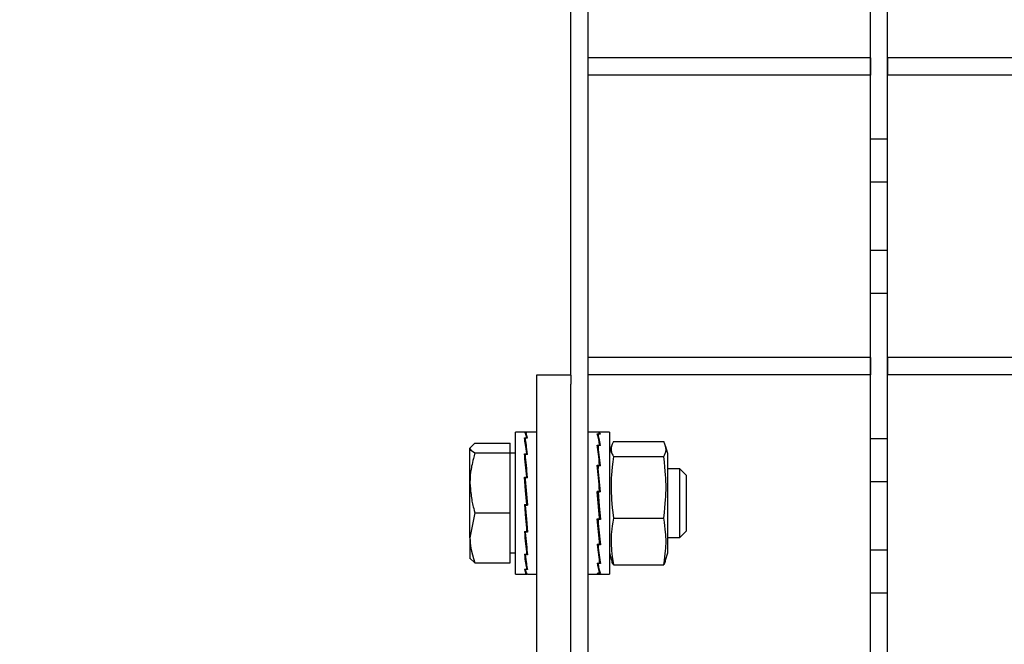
# Model space of a CAD drawing. Extents: x -72 to 51457, y 0 to 26838.
# Tile 108 of 203: x 9008 to 9123, y 9611 to 9684. Entities that reach past the tile are written whole.
import ezdxf
from ezdxf.enums import TextEntityAlignment as Align

# ---------------------------------------------------------------- set-up
doc = ezdxf.new("R2010")
doc.units = 0
doc.header["$LTSCALE"] = 12
for name, pattern in [('LDM', [0]), ('LEA', [0]), ('LFUN', [0]), ('SOLID_THIN', [0])]:
    doc.linetypes.add(name, pattern=pattern)
doc.layers.get('0').update_dxf_attribs({"linetype": 'CONTINUOUS'})
doc.layers.add('4', color=7, linetype='CONTINUOUS')
doc.styles.get("Standard").update_dxf_attribs({"font": 'medtext', "width": 0.75})
doc.styles.add('TDM', font='TXT', dxfattribs={"width": 0.675})
doc.dimstyles.new('MEDDIM1642', dxfattribs={"dimscale": 20, "dimtxt": 6, "dimasz": 3.5, "dimexe": 2.5, "dimexo": 2.5, "dimgap": 1.665, "dimtad": 1, "dimdec": 4, "dimrnd": 1, "dimzin": 12, "dimdsep": 46, "dimtxsty": 'Standard', "dimblk": 'MEDFUNV_7', "dimcen": 30, "dimclrd": 7, "dimclre": 7, "dimclrt": 7, "dimadec": 0, "dimazin": 0, "dimtfac": 0.7, "dimtdec": 4, "dimtmove": 0, "dimatfit": 3, "dimldrblk": 'MEDFUNV_7', "dimfxl": 0, "dimtolj": 1, "dimtzin": 0, "dimarcsym": 0})
doc.dimstyles.new('MEDDIM8157', dxfattribs={"dimscale": 20, "dimtxt": 6, "dimasz": 3.5, "dimexe": 2.5, "dimexo": 2.5, "dimgap": 1.665, "dimtad": 1, "dimdec": 4, "dimrnd": 1, "dimzin": 12, "dimdsep": 46, "dimtxsty": 'Standard', "dimblk": 'MEDFUNV_7', "dimcen": 30, "dimclrd": 7, "dimclre": 7, "dimclrt": 7, "dimadec": 0, "dimazin": 0, "dimtfac": 0.7, "dimtdec": 4, "dimtmove": 0, "dimatfit": 3, "dimldrblk": 'MEDFUNV_7', "dimfxl": 0, "dimtolj": 1, "dimtzin": 0, "dimarcsym": 0})

# ---------------------------------------------------------------- blocks, each defined once
blk = doc.blocks.new('MEDFUNV_6')
at = {"color": 0, "linetype": 'LFUN', "lineweight": -2}
for points in [[(1, 0.1333), (0, 0), (1, -0.1333), (1, 0.1333)], [(1, 0.1111), (0.1667, 0), (1, -0.1111)], [(1, 0.0889), (0.3333, 0), (1, -0.0889)], [(1, 0.0667), (0.5, 0), (1, -0.0667)], [(1, 0.0444), (0.6667, 0), (1, -0.0444)], [(1, 0.0222), (0.8333, 0), (1, -0.0222)]]:
    blk.add_lwpolyline(points, dxfattribs=at)
blk = doc.blocks.new('MEDFUNV_7')
at = {"color": 0, "linetype": 'LFUN', "lineweight": -2}
for points in [[(-1, 0.1333), (0, 0), (-1, -0.1333), (-1, 0.1333)], [(-1, 0.1111), (-0.1667, 0), (-1, -0.1111)], [(-1, 0.0889), (-0.3333, 0), (-1, -0.0889)], [(-1, 0.0667), (-0.5, 0), (-1, -0.0667)], [(-1, 0.0444), (-0.6667, 0), (-1, -0.0444)], [(-1, 0.0222), (-0.8333, 0), (-1, -0.0222)]]:
    blk.add_lwpolyline(points, dxfattribs=at)
blk = doc.blocks.new('MEDCLUMP_DIM_1643_')
at = {"layer": '4', "color": 7, "linetype": 'LEA', "lineweight": 25}
for p, q in [((5834.76, 9566.68), (5834.76, 10860.26)), ((10834.76, 9478.68), (10834.76, 10860.26))]:
    blk.add_line(p, q, dxfattribs=at)
at = {"layer": '4', "color": 7, "linetype": 'LDM', "lineweight": 25}
blk.add_line((5834.76, 10810.26), (10834.76, 10810.26), dxfattribs=at)
at = {"layer": '4', "color": 7, "linetype": 'LDM', "lineweight": 25, "xscale": 70, "yscale": 70, "zscale": 70}
for name, p in [('MEDFUNV_6', (5834.76, 10810.26)), ('MEDFUNV_7', (10834.76, 10810.26))]:
    blk.add_blockref(name, p, dxfattribs=at)
at = {"layer": '4', "color": 7, "lineweight": 25, "style": 'TDM', "width": 0.781579}
blk.add_text('5000', height=120, dxfattribs=at).set_placement((8186.26, 10810.26), align=Align.BOTTOM_LEFT)
blk = doc.blocks.new('*D70')
at = {"lineweight": 0}
blk.add_blockref('MEDCLUMP_DIM_1643_', (0, 0), dxfattribs=at)
blk = doc.blocks.new('MEDCLUMP_DIM_8158_')
at = {"layer": '4', "color": 7, "linetype": 'LEA', "lineweight": 25}
for p, q in [((5834.76, 10690.47), (5834.76, 11104.98)), ((11834.76, 9566.34), (11834.76, 11104.98))]:
    blk.add_line(p, q, dxfattribs=at)
at = {"layer": '4', "color": 7, "linetype": 'LDM', "lineweight": 25}
blk.add_line((5834.76, 11054.98), (11834.76, 11054.98), dxfattribs=at)
at = {"layer": '4', "color": 7, "linetype": 'LDM', "lineweight": 25, "xscale": 70, "yscale": 70, "zscale": 70}
for name, p in [('MEDFUNV_6', (5834.76, 11054.98)), ('MEDFUNV_7', (11834.76, 11054.98))]:
    blk.add_blockref(name, p, dxfattribs=at)
at = {"layer": '4', "color": 7, "lineweight": 25, "style": 'TDM'}
for s, width, p in [('( Option Aquaclean)', 0.748515, (8267.25, 11054.98)), ('6000', 0.781579, (7890.26, 11054.98))]:
    blk.add_text(s, height=120, dxfattribs=dict(at, width=width)).set_placement(p, align=Align.BOTTOM_LEFT)
blk = doc.blocks.new('*D16')
at = {"lineweight": 0}
blk.add_blockref('MEDCLUMP_DIM_8158_', (0, 0), dxfattribs=at)
blk = doc.blocks.new('Vela_Drauf')
at = {"color": 7, "linetype": 'SOLID_THIN', "lineweight": 25}
for p, q in [((9072.26, 9642.63), (9072.26, 9787.68)), ((9074.26, 9537.68), (9074.26, 9787.68)), ((9107.26, 9670.18), (9107.26, 9687.18)), ((9109.26, 9670.18), (9109.26, 9687.18)), ((9074.26, 9677.68), (9074.26, 9679.68)), ((9107.26, 9679.68), (9074.26, 9679.68)), ((9107.26, 9679.68), (9107.26, 9677.68)), ((9109.26, 9679.68), (9109.26, 9677.68)), ((9142.26, 9679.68), (9109.26, 9679.68)), ((9107.26, 9677.68), (9074.26, 9677.68)), ((9142.26, 9677.68), (9109.26, 9677.68)), ((9109.26, 9670.18), (9107.26, 9670.18)), ((9107.26, 9665.18), (9107.26, 9670.18)), ((9109.26, 9665.18), (9109.26, 9670.18)), ((9109.26, 9665.18), (9107.26, 9665.18)), ((9107.26, 9657.18), (9107.26, 9665.18)), ((9109.26, 9657.18), (9109.26, 9665.18)), ((9109.26, 9657.18), (9107.26, 9657.18)), ((9107.26, 9652.18), (9107.26, 9657.18)), ((9109.26, 9652.18), (9109.26, 9657.18)), ((9109.26, 9652.18), (9107.26, 9652.18)), ((9107.26, 9635.18), (9107.26, 9652.18)), ((9109.26, 9635.18), (9109.26, 9652.18)), ((9074.26, 9642.68), (9074.26, 9644.68)), ((9107.26, 9644.68), (9074.26, 9644.68)), ((9107.26, 9644.68), (9107.26, 9642.68)), ((9109.26, 9644.68), (9109.26, 9642.68)), ((9142.26, 9644.68), (9109.26, 9644.68)), ((9068.26, 9642.68), (9072.26, 9642.68)), ((9068.26, 9641.58), (9068.26, 9642.68)), ((9072.26, 9642.63), (9072.26, 9641.58)), ((9107.26, 9642.68), (9074.26, 9642.68)), ((9142.26, 9642.68), (9109.26, 9642.68)), ((9068.26, 9524.68), (9068.26, 9641.58)), ((9072.26, 9524.68), (9072.26, 9641.58)), ((9067.09, 9635.98), (9065.76, 9635.98)), ((9065.76, 9619.38), (9065.76, 9635.98)), ((9066.82, 9635.98), (9067.01, 9635.98)), ((9066.82, 9635.29), (9067.01, 9635.29)), ((9067.19, 9635.98), (9066.91, 9635.98)), ((9066.91, 9635.98), (9066.91, 9635.89)), ((9067.19, 9635.25), (9066.91, 9635.25)), ((9066.91, 9635.25), (9066.92, 9634.78)), ((9067.01, 9635.98), (9067.1, 9635.98)), ((9067.01, 9635.98), (9067.01, 9635.98)), ((9067.01, 9635.29), (9067.1, 9635.29)), ((9067.01, 9635.29), (9067.01, 9635.25)), ((9067.1, 9635.98), (9067.1, 9635.98)), ((9067.1, 9635.29), (9067.1, 9635.25)), ((9068.26, 9635.98), (9067.17, 9635.98)), ((9075.44, 9635.98), (9074.26, 9635.98)), ((9075.32, 9635.77), (9075.61, 9635.77)), ((9075.51, 9635.75), (9075.42, 9635.75)), ((9075.42, 9635.75), (9075.42, 9635.45)), ((9075.7, 9635.75), (9075.51, 9635.75)), ((9076.76, 9635.98), (9075.53, 9635.98)), ((9075.61, 9635.77), (9075.61, 9635.75)), ((9076.76, 9635.98), (9076.76, 9619.38)), ((9109.26, 9635.18), (9107.26, 9635.18)), ((9107.26, 9630.18), (9107.26, 9635.18)), ((9109.26, 9630.18), (9109.26, 9635.18)), ((9061.04, 9634.67), (9060.46, 9634.11)), ((9060.46, 9630.05), (9060.46, 9634.11)), ((9061.04, 9634.67), (9065.16, 9634.67)), ((9065.16, 9633.55), (9065.16, 9634.67)), ((9066.92, 9634.83), (9066.9, 9634.83)), ((9067.13, 9633.37), (9066.92, 9634.78)), ((9075.32, 9634.45), (9075.61, 9634.45)), ((9075.42, 9634.03), (9075.38, 9634.03)), ((9075.51, 9634.4), (9075.42, 9634.4)), ((9075.42, 9634.4), (9075.42, 9633.97)), ((9075.66, 9632.02), (9075.42, 9633.97)), ((9075.7, 9634.4), (9075.51, 9634.4)), ((9075.61, 9634.45), (9075.61, 9634.4)), ((9076.99, 9634.37), (9076.76, 9633.48)), ((9077.21, 9634.88), (9083.1, 9634.88)), ((9083.56, 9633.48), (9083.32, 9634.37)), ((9061.04, 9633.55), (9065.16, 9633.55)), ((9065.16, 9626.56), (9065.16, 9633.55)), ((9065.76, 9633.5), (9065.16, 9633.5)), ((9066.82, 9633.44), (9067.01, 9633.44)), ((9066.91, 9633.09), (9066.86, 9633.09)), ((9067.19, 9633.37), (9066.91, 9633.37)), ((9066.91, 9633.37), (9066.92, 9633.02)), ((9066.92, 9633.02), (9067.16, 9630.63)), ((9067.01, 9633.44), (9067.1, 9633.44)), ((9067.01, 9633.37), (9067.01, 9633.44)), ((9067.1, 9633.37), (9067.1, 9633.44)), ((9077.21, 9633.13), (9083.1, 9633.13)), ((9083.56, 9633.32), (9083.56, 9633.48)), ((9083.56, 9621.88), (9083.56, 9633.32)), ((9075.32, 9632.1), (9075.61, 9632.1)), ((9075.42, 9631.82), (9075.35, 9631.82)), ((9075.51, 9632.02), (9075.42, 9632.02)), ((9075.42, 9632.02), (9075.42, 9631.74)), ((9075.68, 9628.98), (9075.42, 9631.74)), ((9075.7, 9632.02), (9075.51, 9632.02)), ((9075.61, 9632.1), (9075.6, 9632.02)), ((9084.99, 9631.68), (9083.56, 9631.68)), ((9085.76, 9630.92), (9084.99, 9631.68)), ((9084.99, 9629.14), (9084.99, 9631.68)), ((9066.82, 9630.71), (9067.01, 9630.71)), ((9066.91, 9630.53), (9066.83, 9630.53)), ((9067.19, 9630.63), (9066.91, 9630.63)), ((9066.91, 9630.63), (9066.92, 9630.44)), ((9066.92, 9630.44), (9067.18, 9627.45)), ((9067.01, 9630.71), (9067.1, 9630.71)), ((9067.01, 9630.63), (9067.01, 9630.71)), ((9067.1, 9630.71), (9067.1, 9630.63)), ((9085.76, 9628.86), (9085.76, 9630.92)), ((9060.46, 9623.63), (9060.46, 9630.05)), ((9109.26, 9630.18), (9107.26, 9630.18)), ((9107.26, 9622.18), (9107.26, 9630.18)), ((9109.26, 9622.18), (9109.26, 9630.18)), ((9075.32, 9629.07), (9075.61, 9629.07)), ((9075.32, 9629.07), (9075.33, 9628.98)), ((9075.6, 9625.95), (9075.33, 9628.98)), ((9075.51, 9628.98), (9075.33, 9628.98)), ((9075.51, 9628.98), (9075.42, 9628.98)), ((9075.7, 9628.98), (9075.51, 9628.98)), ((9075.51, 9628.98), (9075.6, 9628.98)), ((9075.51, 9628.98), (9075.51, 9628.98)), ((9075.61, 9629.07), (9075.6, 9628.98)), ((9084.99, 9623.68), (9084.99, 9629.14)), ((9085.76, 9624.45), (9085.76, 9628.86)), ((9066.82, 9627.52), (9067.01, 9627.52)), ((9066.83, 9627.52), (9067.09, 9624.57)), ((9066.91, 9627.44), (9066.92, 9627.45)), ((9067.19, 9627.44), (9066.91, 9627.44)), ((9067.01, 9627.45), (9066.92, 9627.45)), ((9067.01, 9627.53), (9067.1, 9627.53)), ((9067.01, 9627.45), (9067.01, 9627.53)), ((9067.01, 9627.45), (9067.18, 9627.45)), ((9067.19, 9627.44), (9067.18, 9627.45)), ((9061.04, 9626.56), (9060.46, 9623.63)), ((9061.04, 9626.56), (9065.16, 9626.56)), ((9065.16, 9620.69), (9065.16, 9626.56)), ((9075.32, 9625.83), (9075.61, 9625.83)), ((9075.6, 9623.18), (9075.34, 9625.83)), ((9075.42, 9625.75), (9075.42, 9625.83)), ((9075.51, 9625.83), (9075.51, 9625.75)), ((9075.61, 9625.83), (9075.6, 9625.95)), ((9075.6, 9625.86), (9075.69, 9625.86)), ((9077.21, 9625.93), (9083.1, 9625.93)), ((9075.51, 9625.75), (9075.42, 9625.75)), ((9075.7, 9625.75), (9075.51, 9625.75)), ((9060.46, 9623.63), (9060.46, 9621.18)), ((9066.82, 9624.36), (9067.01, 9624.36)), ((9066.85, 9624.36), (9067.09, 9622.09)), ((9066.91, 9624.28), (9066.91, 9624.36)), ((9067.19, 9624.28), (9066.91, 9624.28)), ((9067.01, 9624.36), (9067.1, 9624.36)), ((9067.1, 9624.36), (9067.09, 9624.57)), ((9067.09, 9624.49), (9067.17, 9624.49)), ((9083.56, 9623.68), (9084.99, 9623.68)), ((9084.99, 9623.68), (9085.76, 9624.45)), ((9075.32, 9622.88), (9075.61, 9622.88)), ((9075.6, 9621.09), (9075.37, 9622.88)), ((9075.42, 9622.8), (9075.42, 9622.88)), ((9075.51, 9622.8), (9075.42, 9622.8)), ((9075.51, 9622.88), (9075.51, 9622.8)), ((9075.7, 9622.8), (9075.51, 9622.8)), ((9075.61, 9622.88), (9075.6, 9623.18)), ((9075.6, 9623.1), (9075.67, 9623.1)), ((9061.04, 9620.69), (9060.46, 9621.26)), ((9065.16, 9621.87), (9065.76, 9621.87)), ((9066.82, 9621.7), (9067.01, 9621.7)), ((9066.88, 9621.7), (9066.96, 9621.27)), ((9066.91, 9621.64), (9066.91, 9621.7)), ((9067.19, 9621.64), (9066.91, 9621.64)), ((9067.01, 9621.7), (9067.1, 9621.7)), ((9067.1, 9621.7), (9067.09, 9622.09)), ((9067.09, 9622.02), (9067.15, 9622.02)), ((9076.76, 9621.88), (9076.99, 9621)), ((9083.32, 9621), (9083.56, 9621.88)), ((9109.26, 9622.18), (9107.26, 9622.18)), ((9107.26, 9617.18), (9107.26, 9622.18)), ((9109.26, 9617.18), (9109.26, 9622.18)), ((9061.04, 9620.69), (9065.16, 9620.69)), ((9067.1, 9619.96), (9067.09, 9620.4)), ((9075.32, 9620.65), (9075.61, 9620.65)), ((9075.42, 9620.65), (9075.42, 9620.61)), ((9075.51, 9620.61), (9075.42, 9620.61)), ((9075.51, 9620.65), (9075.51, 9620.61)), ((9075.7, 9620.61), (9075.51, 9620.61)), ((9075.61, 9620.65), (9075.6, 9621.09)), ((9075.6, 9621.04), (9075.63, 9621.04)), ((9077.21, 9620.49), (9083.1, 9620.49)), ((9065.76, 9619.38), (9067.09, 9619.38)), ((9066.82, 9619.96), (9067.01, 9619.96)), ((9066.91, 9619.92), (9066.91, 9619.96)), ((9067.19, 9619.92), (9066.91, 9619.92)), ((9067.01, 9619.96), (9067.1, 9619.96)), ((9067.1, 9619.38), (9067.1, 9619.42)), ((9067.15, 9619.39), (9067.1, 9619.39)), ((9067.17, 9619.38), (9068.26, 9619.38)), ((9074.26, 9619.38), (9075.44, 9619.38)), ((9075.32, 9619.5), (9075.61, 9619.5)), ((9075.42, 9619.49), (9075.42, 9619.5)), ((9075.51, 9619.49), (9075.42, 9619.49)), ((9075.51, 9619.49), (9075.51, 9619.5)), ((9075.7, 9619.49), (9075.51, 9619.49)), ((9075.53, 9619.38), (9076.76, 9619.38)), ((9075.61, 9619.5), (9075.6, 9619.73)), ((9109.26, 9617.18), (9107.26, 9617.18)), ((9107.26, 9600.18), (9107.26, 9617.18)), ((9109.26, 9600.18), (9109.26, 9617.18))]:
    blk.add_line(p, q, dxfattribs=at)
for points in [[(9067.19, 9635.98), (9067.17, 9635.98), (9067.15, 9635.98)], [(9067.1, 9627.53), (9066.96, 9629.15), (9066.82, 9630.71)], [(9067.19, 9627.44), (9067.05, 9629.06), (9066.91, 9630.63)], [(9075.32, 9629.07), (9075.47, 9627.45), (9075.61, 9625.83)], [(9075.42, 9628.98), (9075.56, 9627.36), (9075.7, 9625.75)], [(9066.82, 9627.52), (9066.96, 9625.91), (9067.1, 9624.36)], [(9066.91, 9627.44), (9067.05, 9625.82), (9067.19, 9624.28)]]:
    blk.add_lwpolyline(points, dxfattribs=at)
for points in [[(9067.1, 9635.29), (9067.01, 9635.73), (9066.91, 9635.96), (9066.82, 9635.98)], [(9067.1, 9633.44), (9067, 9634.25), (9066.91, 9634.84), (9066.82, 9635.29)], [(9067.19, 9635.25), (9067.1, 9635.7), (9067, 9635.95), (9066.91, 9635.98)], [(9067.19, 9633.37), (9067.09, 9634.19), (9067, 9634.79), (9066.91, 9635.25)], [(9075.61, 9634.45), (9075.51, 9635.08), (9075.42, 9635.53), (9075.32, 9635.77)], [(9075.7, 9634.4), (9075.61, 9635.04), (9075.51, 9635.5), (9075.42, 9635.75)], [(9075.61, 9635.77), (9075.55, 9635.91), (9075.5, 9635.98), (9075.44, 9635.98)], [(9075.7, 9635.75), (9075.63, 9635.94), (9075.56, 9636.02), (9075.49, 9635.97)], [(9060.46, 9634.11), (9060.46, 9633.95), (9060.58, 9633.83), (9061.04, 9633.55)], [(9075.61, 9632.1), (9075.51, 9633.04), (9075.42, 9633.81), (9075.32, 9634.45)], [(9075.7, 9632.02), (9075.6, 9632.97), (9075.51, 9633.75), (9075.42, 9634.4)], [(9067.1, 9630.71), (9067, 9631.74), (9066.91, 9632.64), (9066.82, 9633.44)], [(9067.19, 9630.63), (9067.1, 9631.66), (9067, 9632.57), (9066.91, 9633.37)], [(9075.61, 9629.07), (9075.51, 9630.16), (9075.42, 9631.16), (9075.32, 9632.1)], [(9075.7, 9628.98), (9075.6, 9630.07), (9075.51, 9631.08), (9075.42, 9632.02)], [(9075.32, 9625.83), (9075.42, 9624.76), (9075.51, 9623.78), (9075.61, 9622.88)], [(9075.42, 9625.75), (9075.51, 9624.67), (9075.6, 9623.7), (9075.7, 9622.8)], [(9060.46, 9623.63), (9060.46, 9622.78), (9060.58, 9622.18), (9061.04, 9620.69)], [(9066.82, 9624.36), (9066.91, 9623.35), (9067, 9622.47), (9067.1, 9621.7)], [(9066.91, 9624.28), (9067, 9623.27), (9067.1, 9622.4), (9067.19, 9621.64)], [(9075.32, 9622.88), (9075.42, 9621.97), (9075.51, 9621.25), (9075.61, 9620.65)], [(9075.42, 9622.8), (9075.51, 9621.9), (9075.6, 9621.19), (9075.7, 9620.61)], [(9066.82, 9621.7), (9066.91, 9620.92), (9067, 9620.37), (9067.1, 9619.96)], [(9066.91, 9621.64), (9067, 9620.87), (9067.09, 9620.32), (9067.19, 9619.92)], [(9075.32, 9620.65), (9075.42, 9620.07), (9075.51, 9619.68), (9075.61, 9619.5)], [(9075.42, 9620.61), (9075.51, 9620.04), (9075.61, 9619.66), (9075.7, 9619.49)], [(9077.21, 9620.49), (9077.09, 9620.7), (9077.07, 9620.76), (9077.04, 9621)], [(9083.27, 9621), (9083.25, 9620.76), (9083.23, 9620.7), (9083.1, 9620.49)], [(9066.82, 9619.96), (9066.91, 9619.56), (9067.01, 9619.36), (9067.1, 9619.38)], [(9066.91, 9619.92), (9066.99, 9619.57), (9067.08, 9619.38), (9067.17, 9619.38)], [(9075.32, 9619.5), (9075.38, 9619.4), (9075.43, 9619.36), (9075.49, 9619.4)], [(9075.42, 9619.49), (9075.45, 9619.42), (9075.49, 9619.38), (9075.53, 9619.38)]]:
    blk.add_open_spline(points, degree=3, dxfattribs=at)
for points, knots in [([(9077.21, 9634.88), (9077, 9634.41), (9076.94, 9634.21), (9076.94, 9633.96), (9076.95, 9633.84), (9076.97, 9633.71), (9077.01, 9633.58), (9077.05, 9633.45), (9077.1, 9633.34), (9077.21, 9633.13)], [0, 0, 0, 0, 1, 1, 1, 2, 2, 2, 3, 3, 3, 3]), ([(9083.1, 9633.13), (9083.22, 9633.34), (9083.26, 9633.45), (9083.31, 9633.58), (9083.35, 9633.71), (9083.37, 9633.84), (9083.37, 9633.96), (9083.38, 9634.21), (9083.32, 9634.41), (9083.1, 9634.88)], [0, 0, 0, 0, 1, 1, 1, 2, 2, 2, 3, 3, 3, 3]), ([(9061.04, 9633.55), (9060.77, 9632.57), (9060.67, 9632.13), (9060.59, 9631.64), (9060.5, 9631.14), (9060.48, 9630.83), (9060.46, 9630.05)], [0, 0, 0, 0, 1, 1, 1, 2, 2, 2, 2]), ([(9077.21, 9633.13), (9077.01, 9631.29), (9076.94, 9630.45), (9076.94, 9629.53), (9076.95, 9628.61), (9077.01, 9627.78), (9077.21, 9625.93)], [0, 0, 0, 0, 1, 1, 1, 2, 2, 2, 2]), ([(9083.1, 9625.93), (9083.31, 9627.77), (9083.37, 9628.6), (9083.37, 9629.52), (9083.37, 9630.44), (9083.31, 9631.28), (9083.1, 9633.13)], [0, 0, 0, 0, 1, 1, 1, 2, 2, 2, 2]), ([(9060.46, 9630.05), (9060.53, 9629.05), (9060.58, 9628.6), (9060.66, 9628.1), (9060.74, 9627.6), (9060.82, 9627.3), (9061.04, 9626.56)], [0, 0, 0, 0, 1, 1, 1, 2, 2, 2, 2]), ([(9077.21, 9625.93), (9077.01, 9624.54), (9076.94, 9623.91), (9076.94, 9623.21), (9076.95, 9622.51), (9077.01, 9621.88), (9077.21, 9620.49)], [0, 0, 0, 0, 1, 1, 1, 2, 2, 2, 2]), ([(9083.1, 9620.49), (9083.31, 9621.88), (9083.37, 9622.51), (9083.37, 9623.2), (9083.37, 9623.9), (9083.31, 9624.53), (9083.1, 9625.93)], [0, 0, 0, 0, 1, 1, 1, 2, 2, 2, 2])]:
    blk.add_open_spline(points, degree=3, knots=knots, dxfattribs=at)
blk = doc.blocks.new('Türen_Drauf')
at = {"color": 7, "linetype": 'SOLID_THIN', "lineweight": 25}
for p, q in [((9072.26, 9642.63), (9072.26, 9787.68)), ((9074.26, 9537.68), (9074.26, 9787.68)), ((9107.26, 9670.18), (9107.26, 9687.18)), ((9109.26, 9670.18), (9109.26, 9687.18)), ((9107.26, 9679.68), (9074.26, 9679.68)), ((9074.26, 9677.68), (9074.26, 9679.68)), ((9107.26, 9679.68), (9107.26, 9677.68)), ((9109.26, 9679.68), (9109.26, 9677.68)), ((9142.26, 9679.68), (9109.26, 9679.68)), ((9107.26, 9677.68), (9074.26, 9677.68)), ((9142.26, 9677.68), (9109.26, 9677.68)), ((9109.26, 9670.18), (9107.26, 9670.18)), ((9107.26, 9665.18), (9107.26, 9670.18)), ((9109.26, 9665.18), (9109.26, 9670.18)), ((9109.26, 9665.18), (9107.26, 9665.18)), ((9107.26, 9657.18), (9107.26, 9665.18)), ((9109.26, 9657.18), (9109.26, 9665.18)), ((9109.26, 9657.18), (9107.26, 9657.18)), ((9107.26, 9652.18), (9107.26, 9657.18)), ((9109.26, 9652.18), (9109.26, 9657.18)), ((9109.26, 9652.18), (9107.26, 9652.18)), ((9107.26, 9635.18), (9107.26, 9652.18)), ((9109.26, 9635.18), (9109.26, 9652.18)), ((9074.26, 9642.68), (9074.26, 9644.68)), ((9107.26, 9644.68), (9074.26, 9644.68)), ((9107.26, 9644.68), (9107.26, 9642.68)), ((9109.26, 9644.68), (9109.26, 9642.68)), ((9142.26, 9644.68), (9109.26, 9644.68)), ((9068.26, 9642.68), (9072.26, 9642.68)), ((9068.26, 9641.58), (9068.26, 9642.68)), ((9072.26, 9642.63), (9072.26, 9641.58)), ((9107.26, 9642.68), (9074.26, 9642.68)), ((9142.26, 9642.68), (9109.26, 9642.68)), ((9068.26, 9524.68), (9068.26, 9641.58)), ((9072.26, 9524.68), (9072.26, 9641.58)), ((9067.09, 9635.98), (9065.76, 9635.98)), ((9065.76, 9619.38), (9065.76, 9635.98)), ((9066.82, 9635.98), (9067.01, 9635.98)), ((9066.82, 9635.29), (9067.01, 9635.29)), ((9067.19, 9635.98), (9066.91, 9635.98)), ((9066.91, 9635.98), (9066.91, 9635.89)), ((9067.19, 9635.25), (9066.91, 9635.25)), ((9066.91, 9635.25), (9066.92, 9634.78)), ((9067.01, 9635.98), (9067.1, 9635.98)), ((9067.01, 9635.98), (9067.01, 9635.98)), ((9067.01, 9635.29), (9067.1, 9635.29)), ((9067.01, 9635.29), (9067.01, 9635.25)), ((9067.1, 9635.98), (9067.1, 9635.98)), ((9067.1, 9635.29), (9067.1, 9635.25)), ((9068.26, 9635.98), (9067.17, 9635.98)), ((9075.44, 9635.98), (9074.26, 9635.98)), ((9075.32, 9635.77), (9075.61, 9635.77)), ((9075.51, 9635.75), (9075.42, 9635.75)), ((9075.42, 9635.75), (9075.42, 9635.45)), ((9075.7, 9635.75), (9075.51, 9635.75)), ((9076.76, 9635.98), (9075.53, 9635.98)), ((9075.61, 9635.77), (9075.61, 9635.75)), ((9076.76, 9635.98), (9076.76, 9619.38)), ((9109.26, 9635.18), (9107.26, 9635.18)), ((9107.26, 9630.18), (9107.26, 9635.18)), ((9109.26, 9630.18), (9109.26, 9635.18)), ((9061.04, 9634.67), (9060.46, 9634.11)), ((9060.46, 9630.05), (9060.46, 9634.11)), ((9061.04, 9634.67), (9065.16, 9634.67)), ((9065.16, 9633.55), (9065.16, 9634.67)), ((9066.92, 9634.83), (9066.9, 9634.83)), ((9067.13, 9633.37), (9066.92, 9634.78)), ((9075.32, 9634.45), (9075.61, 9634.45)), ((9075.42, 9634.03), (9075.38, 9634.03)), ((9075.51, 9634.4), (9075.42, 9634.4)), ((9075.42, 9634.4), (9075.42, 9633.97)), ((9075.66, 9632.02), (9075.42, 9633.97)), ((9075.7, 9634.4), (9075.51, 9634.4)), ((9075.61, 9634.45), (9075.61, 9634.4)), ((9076.99, 9634.37), (9076.76, 9633.48)), ((9077.21, 9634.88), (9083.1, 9634.88)), ((9083.56, 9633.48), (9083.32, 9634.37)), ((9061.04, 9633.55), (9065.16, 9633.55)), ((9065.16, 9626.56), (9065.16, 9633.55)), ((9065.76, 9633.5), (9065.16, 9633.5)), ((9066.82, 9633.44), (9067.01, 9633.44)), ((9066.91, 9633.09), (9066.86, 9633.09)), ((9067.19, 9633.37), (9066.91, 9633.37)), ((9066.91, 9633.37), (9066.92, 9633.02)), ((9066.92, 9633.02), (9067.16, 9630.63)), ((9067.01, 9633.44), (9067.1, 9633.44)), ((9067.01, 9633.37), (9067.01, 9633.44)), ((9067.1, 9633.37), (9067.1, 9633.44)), ((9077.21, 9633.13), (9083.1, 9633.13)), ((9083.56, 9633.32), (9083.56, 9633.48)), ((9083.56, 9621.88), (9083.56, 9633.32)), ((9075.32, 9632.1), (9075.61, 9632.1)), ((9075.42, 9631.82), (9075.35, 9631.82)), ((9075.51, 9632.02), (9075.42, 9632.02)), ((9075.42, 9632.02), (9075.42, 9631.74)), ((9075.68, 9628.98), (9075.42, 9631.74)), ((9075.7, 9632.02), (9075.51, 9632.02)), ((9075.61, 9632.1), (9075.6, 9632.02)), ((9084.99, 9631.68), (9083.56, 9631.68)), ((9085.76, 9630.92), (9084.99, 9631.68)), ((9084.99, 9629.14), (9084.99, 9631.68)), ((9066.82, 9630.71), (9067.01, 9630.71)), ((9066.91, 9630.53), (9066.83, 9630.53)), ((9067.19, 9630.63), (9066.91, 9630.63)), ((9066.91, 9630.63), (9066.92, 9630.44)), ((9066.92, 9630.44), (9067.18, 9627.45)), ((9067.01, 9630.71), (9067.1, 9630.71)), ((9067.01, 9630.63), (9067.01, 9630.71)), ((9067.1, 9630.71), (9067.1, 9630.63)), ((9085.76, 9628.86), (9085.76, 9630.92)), ((9060.46, 9623.63), (9060.46, 9630.05)), ((9109.26, 9630.18), (9107.26, 9630.18)), ((9107.26, 9622.18), (9107.26, 9630.18)), ((9109.26, 9622.18), (9109.26, 9630.18)), ((9075.32, 9629.07), (9075.61, 9629.07)), ((9075.32, 9629.07), (9075.33, 9628.98)), ((9075.6, 9625.95), (9075.33, 9628.98)), ((9075.51, 9628.98), (9075.33, 9628.98)), ((9075.51, 9628.98), (9075.42, 9628.98)), ((9075.7, 9628.98), (9075.51, 9628.98)), ((9075.51, 9628.98), (9075.6, 9628.98)), ((9075.51, 9628.98), (9075.51, 9628.98)), ((9075.61, 9629.07), (9075.6, 9628.98)), ((9084.99, 9623.68), (9084.99, 9629.14)), ((9085.76, 9624.45), (9085.76, 9628.86)), ((9066.82, 9627.52), (9067.01, 9627.52)), ((9066.83, 9627.52), (9067.09, 9624.57)), ((9066.91, 9627.44), (9066.92, 9627.45)), ((9067.19, 9627.44), (9066.91, 9627.44)), ((9067.01, 9627.45), (9066.92, 9627.45)), ((9067.01, 9627.53), (9067.1, 9627.53)), ((9067.01, 9627.45), (9067.01, 9627.53)), ((9067.01, 9627.45), (9067.18, 9627.45)), ((9067.19, 9627.44), (9067.18, 9627.45)), ((9061.04, 9626.56), (9060.46, 9623.63)), ((9061.04, 9626.56), (9065.16, 9626.56)), ((9065.16, 9620.69), (9065.16, 9626.56)), ((9075.32, 9625.83), (9075.61, 9625.83)), ((9075.6, 9623.18), (9075.34, 9625.83)), ((9075.42, 9625.75), (9075.42, 9625.83)), ((9075.51, 9625.83), (9075.51, 9625.75)), ((9075.61, 9625.83), (9075.6, 9625.95)), ((9075.6, 9625.86), (9075.69, 9625.86)), ((9077.21, 9625.93), (9083.1, 9625.93)), ((9075.51, 9625.75), (9075.42, 9625.75)), ((9075.7, 9625.75), (9075.51, 9625.75)), ((9060.46, 9623.63), (9060.46, 9621.18)), ((9066.82, 9624.36), (9067.01, 9624.36)), ((9066.85, 9624.36), (9067.09, 9622.09)), ((9066.91, 9624.28), (9066.91, 9624.36)), ((9067.19, 9624.28), (9066.91, 9624.28)), ((9067.01, 9624.36), (9067.1, 9624.36)), ((9067.1, 9624.36), (9067.09, 9624.57)), ((9067.09, 9624.49), (9067.17, 9624.49)), ((9083.56, 9623.68), (9084.99, 9623.68)), ((9084.99, 9623.68), (9085.76, 9624.45)), ((9075.32, 9622.88), (9075.61, 9622.88)), ((9075.6, 9621.09), (9075.37, 9622.88)), ((9075.42, 9622.8), (9075.42, 9622.88)), ((9075.51, 9622.8), (9075.42, 9622.8)), ((9075.51, 9622.88), (9075.51, 9622.8)), ((9075.7, 9622.8), (9075.51, 9622.8)), ((9075.61, 9622.88), (9075.6, 9623.18)), ((9075.6, 9623.1), (9075.67, 9623.1)), ((9061.04, 9620.69), (9060.46, 9621.26)), ((9065.16, 9621.87), (9065.76, 9621.87)), ((9066.82, 9621.7), (9067.01, 9621.7)), ((9066.88, 9621.7), (9066.96, 9621.27)), ((9066.91, 9621.64), (9066.91, 9621.7)), ((9067.19, 9621.64), (9066.91, 9621.64)), ((9067.01, 9621.7), (9067.1, 9621.7)), ((9067.1, 9621.7), (9067.09, 9622.09)), ((9067.09, 9622.02), (9067.15, 9622.02)), ((9076.76, 9621.88), (9076.99, 9621)), ((9083.32, 9621), (9083.56, 9621.88)), ((9109.26, 9622.18), (9107.26, 9622.18)), ((9107.26, 9617.18), (9107.26, 9622.18)), ((9109.26, 9617.18), (9109.26, 9622.18)), ((9061.04, 9620.69), (9065.16, 9620.69)), ((9067.1, 9619.96), (9067.09, 9620.4)), ((9075.32, 9620.65), (9075.61, 9620.65)), ((9075.42, 9620.65), (9075.42, 9620.61)), ((9075.51, 9620.61), (9075.42, 9620.61)), ((9075.51, 9620.65), (9075.51, 9620.61)), ((9075.7, 9620.61), (9075.51, 9620.61)), ((9075.61, 9620.65), (9075.6, 9621.09)), ((9075.6, 9621.04), (9075.63, 9621.04)), ((9077.21, 9620.49), (9083.1, 9620.49)), ((9065.76, 9619.38), (9067.09, 9619.38)), ((9066.82, 9619.96), (9067.01, 9619.96)), ((9066.91, 9619.92), (9066.91, 9619.96)), ((9067.19, 9619.92), (9066.91, 9619.92)), ((9067.01, 9619.96), (9067.1, 9619.96)), ((9067.1, 9619.38), (9067.1, 9619.42)), ((9067.15, 9619.39), (9067.1, 9619.39)), ((9067.17, 9619.38), (9068.26, 9619.38)), ((9074.26, 9619.38), (9075.44, 9619.38)), ((9075.32, 9619.5), (9075.61, 9619.5)), ((9075.42, 9619.49), (9075.42, 9619.5)), ((9075.51, 9619.49), (9075.42, 9619.49)), ((9075.51, 9619.49), (9075.51, 9619.5)), ((9075.7, 9619.49), (9075.51, 9619.49)), ((9075.53, 9619.38), (9076.76, 9619.38)), ((9075.61, 9619.5), (9075.6, 9619.73)), ((9109.26, 9617.18), (9107.26, 9617.18)), ((9107.26, 9600.18), (9107.26, 9617.18)), ((9109.26, 9600.18), (9109.26, 9617.18))]:
    blk.add_line(p, q, dxfattribs=at)
for points in [[(9067.19, 9635.98), (9067.17, 9635.98), (9067.15, 9635.98)], [(9067.1, 9627.53), (9066.96, 9629.15), (9066.82, 9630.71)], [(9067.19, 9627.44), (9067.05, 9629.06), (9066.91, 9630.63)], [(9075.32, 9629.07), (9075.47, 9627.45), (9075.61, 9625.83)], [(9075.42, 9628.98), (9075.56, 9627.36), (9075.7, 9625.75)], [(9066.82, 9627.52), (9066.96, 9625.91), (9067.1, 9624.36)], [(9066.91, 9627.44), (9067.05, 9625.82), (9067.19, 9624.28)]]:
    blk.add_lwpolyline(points, dxfattribs=at)
for points in [[(9067.1, 9635.29), (9067.01, 9635.73), (9066.91, 9635.96), (9066.82, 9635.98)], [(9067.1, 9633.44), (9067, 9634.25), (9066.91, 9634.84), (9066.82, 9635.29)], [(9067.19, 9635.25), (9067.1, 9635.7), (9067, 9635.95), (9066.91, 9635.98)], [(9067.19, 9633.37), (9067.09, 9634.19), (9067, 9634.79), (9066.91, 9635.25)], [(9075.61, 9634.45), (9075.51, 9635.08), (9075.42, 9635.53), (9075.32, 9635.77)], [(9075.7, 9634.4), (9075.61, 9635.04), (9075.51, 9635.5), (9075.42, 9635.75)], [(9075.61, 9635.77), (9075.55, 9635.91), (9075.5, 9635.98), (9075.44, 9635.98)], [(9075.7, 9635.75), (9075.63, 9635.94), (9075.56, 9636.02), (9075.49, 9635.97)], [(9060.46, 9634.11), (9060.46, 9633.95), (9060.58, 9633.83), (9061.04, 9633.55)], [(9075.61, 9632.1), (9075.51, 9633.04), (9075.42, 9633.81), (9075.32, 9634.45)], [(9075.7, 9632.02), (9075.6, 9632.97), (9075.51, 9633.75), (9075.42, 9634.4)], [(9067.1, 9630.71), (9067, 9631.74), (9066.91, 9632.64), (9066.82, 9633.44)], [(9067.19, 9630.63), (9067.1, 9631.66), (9067, 9632.57), (9066.91, 9633.37)], [(9075.61, 9629.07), (9075.51, 9630.16), (9075.42, 9631.16), (9075.32, 9632.1)], [(9075.7, 9628.98), (9075.6, 9630.07), (9075.51, 9631.08), (9075.42, 9632.02)], [(9075.32, 9625.83), (9075.42, 9624.76), (9075.51, 9623.78), (9075.61, 9622.88)], [(9075.42, 9625.75), (9075.51, 9624.67), (9075.6, 9623.7), (9075.7, 9622.8)], [(9060.46, 9623.63), (9060.46, 9622.78), (9060.58, 9622.18), (9061.04, 9620.69)], [(9066.82, 9624.36), (9066.91, 9623.35), (9067, 9622.47), (9067.1, 9621.7)], [(9066.91, 9624.28), (9067, 9623.27), (9067.1, 9622.4), (9067.19, 9621.64)], [(9075.32, 9622.88), (9075.42, 9621.97), (9075.51, 9621.25), (9075.61, 9620.65)], [(9075.42, 9622.8), (9075.51, 9621.9), (9075.6, 9621.19), (9075.7, 9620.61)], [(9066.82, 9621.7), (9066.91, 9620.92), (9067, 9620.37), (9067.1, 9619.96)], [(9066.91, 9621.64), (9067, 9620.87), (9067.09, 9620.32), (9067.19, 9619.92)], [(9075.32, 9620.65), (9075.42, 9620.07), (9075.51, 9619.68), (9075.61, 9619.5)], [(9075.42, 9620.61), (9075.51, 9620.04), (9075.61, 9619.66), (9075.7, 9619.49)], [(9077.21, 9620.49), (9077.09, 9620.7), (9077.07, 9620.76), (9077.04, 9621)], [(9083.27, 9621), (9083.25, 9620.76), (9083.23, 9620.7), (9083.1, 9620.49)], [(9066.82, 9619.96), (9066.91, 9619.56), (9067.01, 9619.36), (9067.1, 9619.38)], [(9066.91, 9619.92), (9066.99, 9619.57), (9067.08, 9619.38), (9067.17, 9619.38)], [(9075.32, 9619.5), (9075.38, 9619.4), (9075.43, 9619.36), (9075.49, 9619.4)], [(9075.42, 9619.49), (9075.45, 9619.42), (9075.49, 9619.38), (9075.53, 9619.38)]]:
    blk.add_open_spline(points, degree=3, dxfattribs=at)
for points, knots in [([(9077.21, 9634.88), (9077, 9634.41), (9076.94, 9634.21), (9076.94, 9633.96), (9076.95, 9633.84), (9076.97, 9633.71), (9077.01, 9633.58), (9077.05, 9633.45), (9077.1, 9633.34), (9077.21, 9633.13)], [0, 0, 0, 0, 1, 1, 1, 2, 2, 2, 3, 3, 3, 3]), ([(9083.1, 9633.13), (9083.22, 9633.34), (9083.26, 9633.45), (9083.31, 9633.58), (9083.35, 9633.71), (9083.37, 9633.84), (9083.37, 9633.96), (9083.38, 9634.21), (9083.32, 9634.41), (9083.1, 9634.88)], [0, 0, 0, 0, 1, 1, 1, 2, 2, 2, 3, 3, 3, 3]), ([(9061.04, 9633.55), (9060.77, 9632.57), (9060.67, 9632.13), (9060.59, 9631.64), (9060.5, 9631.14), (9060.48, 9630.83), (9060.46, 9630.05)], [0, 0, 0, 0, 1, 1, 1, 2, 2, 2, 2]), ([(9077.21, 9633.13), (9077.01, 9631.29), (9076.94, 9630.45), (9076.94, 9629.53), (9076.95, 9628.61), (9077.01, 9627.78), (9077.21, 9625.93)], [0, 0, 0, 0, 1, 1, 1, 2, 2, 2, 2]), ([(9083.1, 9625.93), (9083.31, 9627.77), (9083.37, 9628.6), (9083.37, 9629.52), (9083.37, 9630.44), (9083.31, 9631.28), (9083.1, 9633.13)], [0, 0, 0, 0, 1, 1, 1, 2, 2, 2, 2]), ([(9060.46, 9630.05), (9060.53, 9629.05), (9060.58, 9628.6), (9060.66, 9628.1), (9060.74, 9627.6), (9060.82, 9627.3), (9061.04, 9626.56)], [0, 0, 0, 0, 1, 1, 1, 2, 2, 2, 2]), ([(9077.21, 9625.93), (9077.01, 9624.54), (9076.94, 9623.91), (9076.94, 9623.21), (9076.95, 9622.51), (9077.01, 9621.88), (9077.21, 9620.49)], [0, 0, 0, 0, 1, 1, 1, 2, 2, 2, 2]), ([(9083.1, 9620.49), (9083.31, 9621.88), (9083.37, 9622.51), (9083.37, 9623.2), (9083.37, 9623.9), (9083.31, 9624.53), (9083.1, 9625.93)], [0, 0, 0, 0, 1, 1, 1, 2, 2, 2, 2])]:
    blk.add_open_spline(points, degree=3, knots=knots, dxfattribs=at)

msp = doc.modelspace()

# ---------------------------------------------------------------- block references
at = {"lineweight": 0}
for name in ['Türen_Drauf', 'Vela_Drauf']:
    msp.add_blockref(name, (0, 0), dxfattribs=at)

# ---------------------------------------------------------------- dimensions: what is measured, and where the dimension line sits
at = {"layer": '4', "color": 7, "linetype": 'LDM', "lineweight": 25}
dim = msp.add_linear_dim(base=(5834.76, 11054.98), p1=(11834.76, 9546.34), p2=(5834.76, 10670.47), text='<> ( Option Aquaclean)', dimstyle='MEDDIM8157', override={"dimscale": 20, "dimdec": 0, "dimblk": 'MEDFUNV_7', "dimclrd": 7, "dimclre": 7, "dimclrt": 7, "dimtzin": 8}, dxfattribs=at)
dim.commit()
dim.dimension.update_dxf_attribs({"geometry": '*D16', "text_midpoint": (8038.76, 11154.98)})
dim = msp.add_linear_dim(base=(5834.76, 10810.26), p1=(10834.76, 9458.68), p2=(5834.76, 9546.68), dimstyle='MEDDIM1642', override={"dimscale": 20, "dimdec": 0, "dimblk": 'MEDFUNV_7', "dimclrd": 7, "dimclre": 7, "dimclrt": 7, "dimtzin": 8}, dxfattribs=at)
dim.commit()
dim.dimension.update_dxf_attribs({"geometry": '*D70', "text_midpoint": (8334.76, 10910.26)})

doc.saveas('drawing.dxf')
